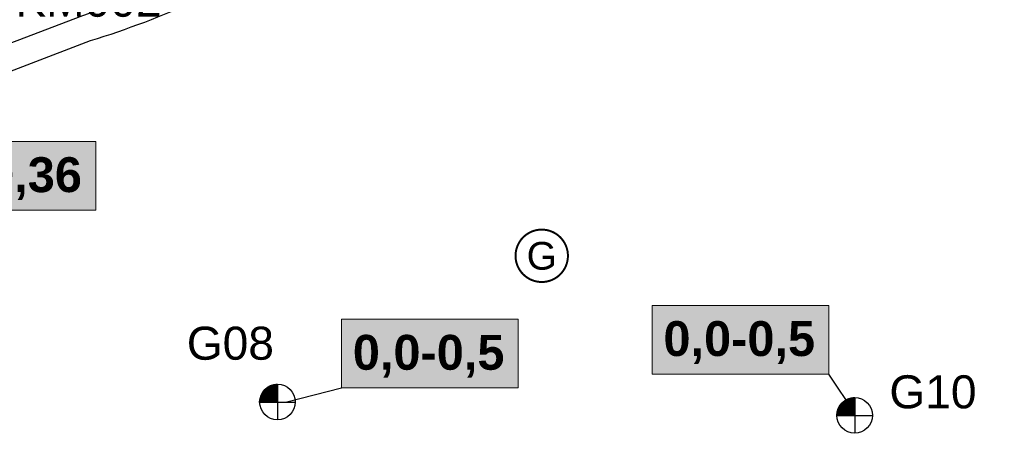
# Model space of a CAD drawing. Extents: x 158343 to 162498, y 431347 to 434500.
# Tile 86 of 248: x 159487 to 159674, y 433690 to 433768. Entities that reach past the tile are written whole.
import ezdxf
from ezdxf.enums import TextEntityAlignment as Align

# ---------------------------------------------------------------- set-up
doc = ezdxf.new("R2010")
doc.units = 0
doc.header["$LTSCALE"] = 10
doc.header["$MEASUREMENT"] = 0
for name, color, linetype in [('1.1-ALGEMEEN_VERKLARING', 7, 'CONTINUOUS'), ('1.1-ALGEMEEN_VERKLARING-TEKST', 7, 'CONTINUOUS'), ('BORING-MWH-NEW', 7, 'CONTINUOUS'), ('KLASSE-B-INDUSTRIE', 40, 'CONTINUOUS'), ('KLASSE-NT-NIET TOEPASBAAR', 240, 'CONTINUOUS'), ('KWALITEIT-DIEPTE', 7, 'CONTINUOUS'), ('nieuw006m', 8, 'CONTINUOUS'), ('SONDERING', 7, 'CONTINUOUS')]:
    doc.layers.add(name, color=color, linetype=linetype)
doc.styles.add('STANDAARD', font='arial.ttf')
doc.styles.get("Standard").update_dxf_attribs({"font": 'arial.ttf'})
doc.styles.add('STYLE3', font='arialbd.ttf')
doc.styles.add('TXT_Copier', font='arial.ttf')

# ---------------------------------------------------------------- blocks, each defined once
blk = doc.blocks.new('SONDERING')
at = {"layer": 'SONDERING', "transparency": 33554687}
h = blk.add_hatch(color=256, dxfattribs=at)
h.dxf.hatch_style = 1
h.paths.add_polyline_path([(0, -1.65), (1.418, 0.843), (-1.418, 0.843)])
at = {"layer": 'SONDERING'}
blk.add_lwpolyline([(0, -1.65), (1.418, 0.843), (-1.418, 0.843), (0, -1.65)], dxfattribs=at)
blk.add_circle((0, 0), 1.65, dxfattribs=at)
blk.add_attdef('BNO', (-2.722, 3.368), '', height=2.5, dxfattribs=at)
blk = doc.blocks.new('BO-1M')
at = {"layer": 'BORING-MWH-NEW'}
for p, q in [((-1.104, 0.755), (0.004, 0.755)), ((-1.099, -0.005), (-1.099, 0.762)), ((-1.096, 0.767), (0.004, 0.767)), ((-1.087, -0.005), (-1.087, 0.78)), ((-1.087, 0.779), (0.004, 0.779)), ((-1.079, 0.792), (0.004, 0.792)), ((-1.075, -0.005), (-1.075, 0.797)), ((-1.07, 0.804), (0.004, 0.804)), ((-1.063, -0.005), (-1.063, 0.813)), ((-1.061, 0.816), (0.004, 0.816)), ((-1.051, 0.828), (0.004, 0.828)), ((-1.05, -0.005), (-1.05, 0.829)), ((-1.042, 0.84), (0.004, 0.84)), ((-1.038, -0.005), (-1.038, 0.845)), ((-1.032, 0.853), (0.004, 0.853)), ((-1.026, -0.005), (-1.026, 0.86)), ((-1.022, 0.865), (0.004, 0.865)), ((-1.014, -0.005), (-1.014, 0.874)), ((-1.011, 0.877), (0.004, 0.877)), ((-1.002, -0.005), (-1.002, 0.888)), ((-1.001, 0.889), (0.004, 0.889)), ((-0.99, 0.901), (0.004, 0.901)), ((-0.989, -0.005), (-0.989, 0.902)), ((-0.979, 0.914), (0.004, 0.914)), ((-0.977, -0.005), (-0.977, 0.915)), ((-0.968, 0.926), (0.004, 0.926)), ((-0.965, -0.005), (-0.965, 0.929)), ((-0.956, 0.938), (0.004, 0.938)), ((-0.953, -0.005), (-0.953, 0.941)), ((-0.944, 0.95), (0.004, 0.95)), ((-0.941, -0.005), (-0.941, 0.954)), ((-0.932, 0.962), (0.004, 0.962)), ((-0.929, -0.005), (-0.929, 0.966)), ((-0.919, 0.975), (0.004, 0.975)), ((-0.916, -0.005), (-0.916, 0.977)), ((-0.906, 0.987), (0.004, 0.987)), ((-0.904, -0.005), (-0.904, 0.989)), ((-0.893, 0.999), (0.004, 0.999)), ((-0.892, -0.005), (-0.892, 1)), ((-0.88, 1.011), (0.004, 1.011)), ((-0.88, -0.005), (-0.88, 1.011)), ((-0.868, -0.005), (-0.868, 1.022)), ((-0.866, 1.023), (0.004, 1.023)), ((-0.855, -0.005), (-0.855, 1.032)), ((-0.851, 1.036), (0.004, 1.036)), ((-0.843, -0.005), (-0.843, 1.042)), ((-0.836, 1.048), (0.004, 1.048)), ((-0.831, -0.005), (-0.831, 1.052)), ((-0.821, 1.06), (0.004, 1.06)), ((-0.819, -0.005), (-0.819, 1.062)), ((-0.807, -0.005), (-0.807, 1.071)), ((-0.805, 1.072), (0.004, 1.072)), ((-0.794, -0.005), (-0.794, 1.08)), ((-0.789, 1.084), (0.004, 1.084)), ((-0.782, -0.005), (-0.782, 1.089)), ((-0.772, 1.096), (0.004, 1.096)), ((-0.77, -0.005), (-0.77, 1.098)), ((-0.758, -0.005), (-0.758, 1.107)), ((-0.755, 1.109), (0.004, 1.109)), ((-0.746, -0.005), (-0.746, 1.115)), ((-0.737, 1.121), (0.004, 1.121)), ((-0.733, -0.005), (-0.733, 1.123)), ((-0.721, -0.005), (-0.721, 1.131)), ((-0.719, 1.133), (0.004, 1.133)), ((-0.709, -0.005), (-0.709, 1.139)), ((-0.699, 1.145), (0.004, 1.145)), ((-0.697, -0.005), (-0.697, 1.147)), ((-0.685, -0.005), (-0.685, 1.154)), ((-0.679, 1.157), (0.004, 1.157)), ((-0.672, -0.005), (-0.672, 1.162)), ((-0.66, -0.005), (-0.66, 1.169)), ((-0.659, 1.17), (0.004, 1.17)), ((-0.648, -0.005), (-0.648, 1.176)), ((-0.637, 1.182), (0.004, 1.182)), ((-0.636, -0.005), (-0.636, 1.182)), ((-0.624, -0.005), (-0.624, 1.189)), ((-0.614, 1.194), (0.004, 1.194)), ((-0.611, -0.005), (-0.611, 1.195)), ((-0.599, -0.005), (-0.599, 1.202)), ((-0.59, 1.206), (0.004, 1.206)), ((-0.587, -0.005), (-0.587, 1.208)), ((-0.575, -0.005), (-0.575, 1.214)), ((-0.565, 1.218), (0.004, 1.218)), ((-0.563, -0.005), (-0.563, 1.22)), ((-0.55, -0.005), (-0.55, 1.225)), ((-0.539, 1.231), (0.004, 1.231)), ((-0.538, -0.005), (-0.538, 1.231)), ((-0.526, -0.005), (-0.526, 1.236)), ((-0.514, -0.005), (-0.514, 1.241)), ((-0.511, 1.243), (0.004, 1.243)), ((-0.502, -0.005), (-0.502, 1.247)), ((-0.489, -0.005), (-0.489, 1.251)), ((-0.48, 1.255), (0.004, 1.255)), ((-0.477, -0.005), (-0.477, 1.256)), ((-0.465, -0.005), (-0.465, 1.261)), ((-0.453, -0.005), (-0.453, 1.266)), ((-0.448, 1.267), (0.004, 1.267)), ((-0.441, -0.005), (-0.441, 1.27)), ((-0.428, -0.005), (-0.428, 1.274)), ((-0.416, -0.005), (-0.416, 1.278)), ((-0.413, 1.279), (0.004, 1.279)), ((-0.404, -0.005), (-0.404, 1.282)), ((-0.392, -0.005), (-0.392, 1.286)), ((-0.38, -0.005), (-0.38, 1.29)), ((-0.374, 1.292), (0.004, 1.292)), ((-0.368, -0.005), (-0.368, 1.294)), ((-0.355, -0.005), (-0.355, 1.297)), ((-0.343, -0.005), (-0.343, 1.3)), ((-0.331, 1.304), (0.004, 1.304)), ((-0.331, -0.005), (-0.331, 1.304)), ((-0.319, -0.005), (-0.319, 1.307)), ((-0.307, -0.005), (-0.307, 1.31)), ((-0.294, -0.005), (-0.294, 1.313)), ((-0.282, -0.005), (-0.282, 1.316)), ((-0.28, 1.316), (0.004, 1.316)), ((-0.27, -0.005), (-0.27, 1.318)), ((-0.258, -0.005), (-0.258, 1.321)), ((-0.246, -0.005), (-0.246, 1.323)), ((-0.233, -0.005), (-0.233, 1.325)), ((-0.221, -0.005), (-0.221, 1.328)), ((-0.218, 1.328), (0.004, 1.328)), ((-0.209, -0.005), (-0.209, 1.33)), ((-0.197, -0.005), (-0.197, 1.332)), ((-0.185, -0.005), (-0.185, 1.333)), ((-0.172, -0.005), (-0.172, 1.335)), ((-0.16, -0.005), (-0.16, 1.337)), ((-0.148, -0.005), (-0.148, 1.338)), ((-0.136, -0.005), (-0.136, 1.34)), ((-0.129, 1.34), (0.004, 1.34)), ((-0.124, -0.005), (-0.124, 1.341)), ((-0.111, -0.005), (-0.111, 1.342)), ((-0.099, -0.005), (-0.099, 1.343)), ((-0.087, -0.005), (-0.087, 1.344)), ((-0.075, -0.005), (-0.075, 1.345)), ((-0.063, -0.005), (-0.063, 1.346)), ((-0.05, -0.005), (-0.05, 1.346)), ((-0.038, -0.005), (-0.038, 1.347)), ((-0.026, -0.005), (-0.026, 1.347)), ((-0.014, -0.005), (-0.014, 1.347)), ((-0.002, -0.005), (-0.002, 1.347)), ((0.004, 1.347), (0.004, -1.336)), ((0.004, 1.342), (0.004, -1.352)), ((-1.333, 0.023), (0.004, 0.023)), ((-1.333, 0.011), (0.004, 0.011)), ((-1.332, 0.06), (0.004, 0.06)), ((-1.332, 0.048), (0.004, 0.048)), ((-1.332, 0.035), (0.004, 0.035)), ((-1.331, -0.005), (-1.331, 0.074)), ((-1.331, 0.072), (0.004, 0.072)), ((-1.33, 0.096), (0.004, 0.096)), ((-1.33, 0.084), (0.004, 0.084)), ((-1.329, 0.109), (0.004, 0.109)), ((-1.328, 0.121), (0.004, 0.121)), ((-1.327, 0.133), (0.004, 0.133)), ((-1.325, 0.145), (0.004, 0.145)), ((-1.324, 0.157), (0.004, 0.157)), ((-1.323, 0.17), (0.004, 0.17)), ((-1.321, 0.182), (0.004, 0.182)), ((-1.319, -0.005), (-1.319, 0.199)), ((-1.319, 0.194), (0.004, 0.194)), ((-1.318, 0.206), (0.004, 0.206)), ((-1.316, 0.218), (0.004, 0.218)), ((-1.314, 0.231), (0.004, 0.231)), ((-1.312, 0.243), (0.004, 0.243)), ((-1.309, 0.255), (0.004, 0.255)), ((-1.307, -0.005), (-1.307, 0.269)), ((-1.307, 0.267), (0.004, 0.267)), ((-1.305, 0.279), (0.004, 0.279)), ((-1.302, 0.292), (0.004, 0.292)), ((-1.299, 0.304), (0.004, 0.304)), ((-1.296, 0.316), (0.004, 0.316)), ((-1.294, -0.005), (-1.294, 0.324)), ((-1.293, 0.328), (0.004, 0.328)), ((-1.29, 0.34), (0.004, 0.34)), ((-1.287, 0.353), (0.004, 0.353)), ((-1.284, 0.365), (0.004, 0.365)), ((-1.282, -0.005), (-1.282, 0.371)), ((-1.28, 0.377), (0.004, 0.377)), ((-1.277, 0.389), (0.004, 0.389)), ((-1.273, 0.401), (0.004, 0.401)), ((-1.27, -0.005), (-1.27, 0.411)), ((-1.269, 0.414), (0.004, 0.414)), ((-1.265, 0.426), (0.004, 0.426)), ((-1.261, 0.438), (0.004, 0.438)), ((-1.258, -0.005), (-1.258, 0.448)), ((-1.257, 0.45), (0.004, 0.45)), ((-1.253, 0.462), (0.004, 0.462)), ((-1.248, 0.475), (0.004, 0.475)), ((-1.246, -0.005), (-1.246, 0.481)), ((-1.244, 0.487), (0.004, 0.487)), ((-1.239, 0.499), (0.004, 0.499)), ((-1.234, 0.511), (0.004, 0.511)), ((-1.233, -0.005), (-1.233, 0.512)), ((-1.229, 0.523), (0.004, 0.523)), ((-1.224, 0.535), (0.004, 0.535)), ((-1.221, -0.005), (-1.221, 0.541)), ((-1.218, 0.548), (0.004, 0.548)), ((-1.213, 0.56), (0.004, 0.56)), ((-1.209, -0.005), (-1.209, 0.569)), ((-1.207, 0.572), (0.004, 0.572)), ((-1.202, 0.584), (0.004, 0.584)), ((-1.197, -0.005), (-1.197, 0.594)), ((-1.196, 0.596), (0.004, 0.596)), ((-1.19, 0.609), (0.004, 0.609)), ((-1.185, -0.005), (-1.185, 0.619)), ((-1.183, 0.621), (0.004, 0.621)), ((-1.177, 0.633), (0.004, 0.633)), ((-1.172, -0.005), (-1.172, 0.642)), ((-1.171, 0.645), (0.004, 0.645)), ((-1.164, 0.657), (0.004, 0.657)), ((-1.16, -0.005), (-1.16, 0.664)), ((-1.157, 0.67), (0.004, 0.67)), ((-1.15, 0.682), (0.004, 0.682)), ((-1.148, -0.005), (-1.148, 0.685)), ((-1.143, 0.694), (0.004, 0.694)), ((-1.136, -0.005), (-1.136, 0.706)), ((-1.135, 0.706), (0.004, 0.706)), ((-1.128, 0.718), (0.004, 0.718)), ((-1.124, -0.005), (-1.124, 0.725)), ((-1.12, 0.731), (0.004, 0.731)), ((-1.112, 0.743), (0.004, 0.743)), ((-1.111, -0.005), (-1.111, 0.744)), ((-1.334, -0.005), (1.341, -0.005)), ((-1.333, -0.001), (0.004, -0.001)), ((0.004, -0.001), (0.004, -1.328))]:
    blk.add_line(p, q, dxfattribs=at)
blk.add_circle((0, 0), 1.35, dxfattribs=at)
at = {"layer": 'BORING-MWH-NEW', "style": 'STANDAARD'}
blk.add_attdef('BNO', (-3.36, 2.898), '', height=2.5, dxfattribs=at)

msp = doc.modelspace()

# ---------------------------------------------------------------- hatches: boundary and pattern name
at = {"layer": 'KLASSE-B-INDUSTRIE'}
for points in [[(159607.11, 433713.67), (159640.52, 433713.67), (159640.52, 433700.68), (159607.11, 433700.68)], [(159548.31, 433711.07), (159581.72, 433711.07), (159581.72, 433698.08), (159548.31, 433698.08)]]:
    msp.add_hatch(color=256, dxfattribs=at).paths.add_polyline_path(points)
at = {"layer": 'KLASSE-NT-NIET TOEPASBAAR'}
msp.add_hatch(color=256, dxfattribs=at).paths.add_polyline_path([(159458.6, 433744.71), (159501.81, 433744.71), (159501.81, 433731.71), (159458.6, 433731.71)])

# ---------------------------------------------------------------- linework, layer by layer
at = {"layer": '1.1-ALGEMEEN_VERKLARING', "const_width": 0.375}
msp.add_lwpolyline([(159586.19, 433728.03, -1), (159586.19, 433718.11, -1), (159586.19, 433728.03)], format="xyb", dxfattribs=at)
at = {"layer": 'KLASSE-B-INDUSTRIE', "color": 7, "lineweight": 5}
for points in [[(159607.11, 433713.67), (159640.52, 433713.67), (159640.52, 433700.68), (159607.11, 433700.68)], [(159548.31, 433711.07), (159581.72, 433711.07), (159581.72, 433698.08), (159548.31, 433698.08)]]:
    msp.add_lwpolyline(points, close=True, dxfattribs=at)
at = {"layer": 'KLASSE-NT-NIET TOEPASBAAR', "color": 7, "lineweight": 5}
msp.add_lwpolyline([(159458.6, 433744.71), (159501.81, 433744.71), (159501.81, 433731.71), (159458.6, 433731.71)], close=True, dxfattribs=at)
at = {"layer": 'KWALITEIT-DIEPTE'}
for points in [[(159645.55, 433693.24), (159640.52, 433700.68)], [(159537.95, 433695.44), (159548.31, 433698.08)]]:
    msp.add_lwpolyline(points, dxfattribs=at)
at = {"layer": 'nieuw006m', "flags": 128}
for points in [[(159474.41, 433759.06), (159499.33, 433768.57, 0.062011), (159537.51, 433785.85), (159554.34, 433796.35), (159566.43, 433805.28), (159578.84, 433815.14, -0.104985), (159585.22, 433818.06), (159605.61, 433825.67), (159632.04, 433832.78), (159671.82, 433840.01), (159700.15, 433846.98), (159722.77, 433854.92), (159742.39, 433866.25), (159762.43, 433879.49), (159780.16, 433889.91), (159790.97, 433895.77)], [(159357.08, 433689.39, 0.096205), (159390.23, 433704.13), (159415.38, 433720.7), (159438.23, 433736.55), (159441.41, 433738.97), (159447.27, 433742.71), (159453.34, 433746.02), (159463.92, 433750.24), (159475.93, 433754.3), (159500.79, 433763.79, 0.062074), (159540.14, 433781.59), (159557.16, 433792.21), (159569.47, 433801.31), (159581.87, 433811.17, -0.110059), (159586.61, 433813.24), (159607.14, 433820.9), (159633.14, 433827.89), (159672.87, 433835.12), (159701.58, 433842.18), (159724.87, 433850.36), (159745.02, 433862), (159765.08, 433875.24), (159782.62, 433885.55), (159793.36, 433891.37)]]:
    msp.add_lwpolyline(points, format="xyb", dxfattribs=at)

# ---------------------------------------------------------------- block references
at = {"layer": 'BORING-MWH-NEW'}
ref = msp.add_blockref('BO-1M', (159536.17, 433695.4), dxfattribs=dict(at, xscale=2.5, yscale=2.5, zscale=2.5))
ref.add_attrib('BNO', 'G08', (159519, 433703.4), dxfattribs={"height": 6.25, "style": 'STANDAARD'})
ref = msp.add_blockref('BO-1M', (159645.43, 433692.87), dxfattribs=dict(at, xscale=2.5, yscale=2.5, zscale=2.5))
ref.add_attrib('BNO', 'G10', (159652, 433694.2), dxfattribs={"height": 6.25, "style": 'STANDAARD'})
at = {"layer": 'SONDERING'}
ref = msp.add_blockref('SONDERING', (159473, 433767), dxfattribs=dict(at, xscale=2.5, yscale=2.5, zscale=2.5))
ref.add_attrib('BNO', 'DKM002', (159480.25, 433768.32), dxfattribs={"height": 6.25})

# ---------------------------------------------------------------- texts
at = {"layer": '1.1-ALGEMEEN_VERKLARING-TEKST', "style": 'TXT_Copier'}
msp.add_text('G', height=5.25, rotation=0, dxfattribs=at).set_placement((159586.19, 433723.07), align=Align.MIDDLE_CENTER)
at = {"layer": 'KWALITEIT-DIEPTE', "color": 7, "style": 'STYLE3'}
for s, p in [('0,29-0,36', (159479.67, 433735.13)), ('0,0-0,5', (159623.58, 433704.1)), ('0,0-0,5', (159564.78, 433701.5))]:
    msp.add_text(s, height=6.6, dxfattribs=at).set_placement(p, align=Align.CENTER)

doc.saveas('drawing.dxf')
